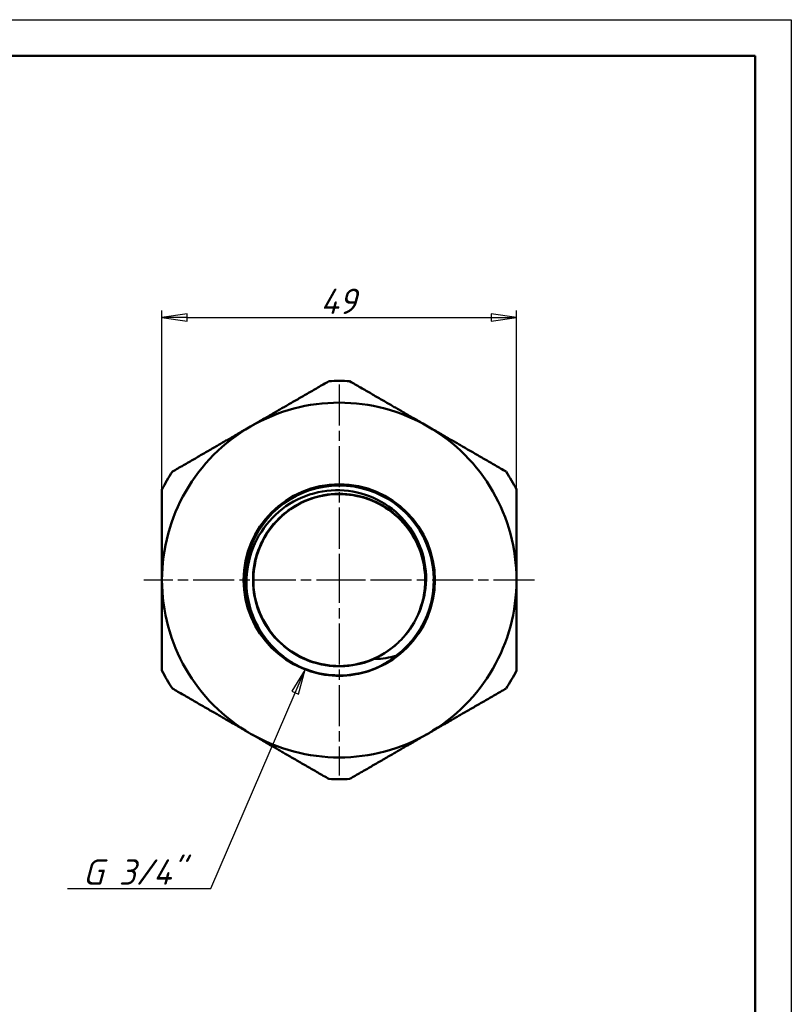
# Model space of a CAD drawing. Header units: millimetres. Extents: x -117 to 513, y -69 to 356.
# Tile 13 of 14: x 103 to 210, y 161 to 297. Entities that reach past the tile are written whole.
import ezdxf

# ---------------------------------------------------------------- set-up
doc = ezdxf.new("R2010")
doc.units = ezdxf.units.MM
doc.linetypes.add('CHAIN', pattern=[0.7087, 0.4724, -0.0591, 0.1181, -0.0591])
for name, color, linetype, lineweight in [('Видимые тонкие (ГОСТ)', 7, 'Continuous', 35), ('Видимый контур (ГОСТ)', 7, 'Continuous', 50), ('Кромка (ГОСТ)', 7, 'Continuous', 50), ('Маркер центра (ГОСТ)', 7, 'Continuous', 25), ('Размер (ГОСТ)', 7, 'Continuous', 25)]:
    doc.layers.add(name, color=color, linetype=linetype, lineweight=lineweight)
doc.styles.add('Обычный текст (ГОСТ)', font='GOST Common Italic.ttf')
doc.dimstyles.new('Обычный (ГОСТ)', dxfattribs={"dimtxt": 3.5, "dimasz": 3.5, "dimexe": 1, "dimexo": 0, "dimgap": 0.5, "dimtad": 1, "dimrnd": 1e-08, "dimtxsty": 'Обычный текст (ГОСТ)', "dimblk": 'Filled-1', "dimcen": 0.09, "dimdle": 15, "dimclrd": 256, "dimclre": 256, "dimclrt": 256, "dimazin": 2, "dimtfac": 0.714286, "dimtdec": 3, "dimtmove": 0, "dimatfit": 3, "dimfxl": 1, "dimtolj": 1, "dimlwd": 25, "dimlwe": 25, "dimarcsym": 0})

# ---------------------------------------------------------------- blocks, each defined once
blk = doc.blocks.new('Рамки ГОСТ_ граница 297x210')
at = {"layer": 'Кромка (ГОСТ)', "lineweight": 25}
for p, q in [((0, 297), (210, 297)), ((210, 297), (210, 0))]:
    blk.add_line(p, q, dxfattribs=at)
at = {"layer": 'Кромка (ГОСТ)'}
for p, q in [((205, 292), (20, 292)), ((205, 5), (205, 292))]:
    blk.add_line(p, q, dxfattribs=at)
blk = doc.blocks.new('Filled-1')
at = {"color": 0}
for p, q in [((0, 0), (-1, 0.143)), ((-1, 0.143), (-1, -0.143)), ((-1, 0), (0, 0)), ((-1, -0.143), (0, 0))]:
    blk.add_line(p, q, dxfattribs=at)
at = {"color": 0, "flags": 128}
blk.add_lwpolyline([(-1, -0.143), (0, 0), (-1, 0.143), (-1, -0.143)], dxfattribs=at)
at = {"color": 0}
blk.add_solid([(-1, -0.143), (0, 0), (-1, 0.143), (-1, -0.143)], dxfattribs=at)
blk = doc.blocks.new('*D10')
at = {"layer": 'Defpoints', "color": 0, "linetype": 'Continuous', "transparency": 16777216}
for p in [(172.03, 255.86), (123.03, 232.1), (172.03, 232.1)]:
    blk.add_point(p, dxfattribs=at)
at = {"layer": 'Размер (ГОСТ)', "linetype": 'Continuous', "lineweight": 25, "transparency": 16777216}
for p, q in [((123.03, 232.1), (123.03, 256.86)), ((126.53, 255.86), (168.53, 255.86)), ((172.03, 232.1), (172.03, 256.86))]:
    blk.add_line(p, q, dxfattribs=at)
at = {"layer": 'Размер (ГОСТ)', "linetype": 'Continuous', "lineweight": 25, "transparency": 16777216, "xscale": 3.5, "yscale": 3.5, "zscale": 3.5, "rotation": 180}
blk.add_blockref('Filled-1', (123.03, 255.86), dxfattribs=at)
at = {"layer": 'Размер (ГОСТ)', "linetype": 'Continuous', "lineweight": 25, "transparency": 16777216, "xscale": 3.5, "yscale": 3.5, "zscale": 3.5}
blk.add_blockref('Filled-1', (172.03, 255.86), dxfattribs=at)
at = {"layer": 'Размер (ГОСТ)', "linetype": 'Continuous', "lineweight": 25, "transparency": 16777216, "insert": (144.93, 259.86), "char_height": 3.5, "attachment_point": 1, "style": 'Обычный текст (ГОСТ)'}
blk.add_mtext('\\A1;49', dxfattribs=at)
blk = doc.blocks.new('*D11')
at = {"layer": 'Defpoints', "color": 0, "linetype": 'Continuous', "transparency": 16777216}
for p in [(73.97, 242.03), (72.79, 197.19), (93.25, 197.19)]:
    blk.add_point(p, dxfattribs=at)
at = {"layer": 'Размер (ГОСТ)', "linetype": 'Continuous', "lineweight": 25, "transparency": 16777216}
for p, q in [((73.97, 242.03), (94.25, 242.03)), ((93.25, 238.53), (93.25, 200.69)), ((72.79, 197.19), (94.25, 197.19))]:
    blk.add_line(p, q, dxfattribs=at)
at = {"layer": 'Размер (ГОСТ)', "linetype": 'Continuous', "lineweight": 25, "transparency": 16777216, "xscale": 3.5, "yscale": 3.5, "zscale": 3.5}
for p, rotation in [((93.25, 242.03), 90), ((93.25, 197.19), 270)]:
    blk.add_blockref('Filled-1', p, dxfattribs=dict(at, rotation=rotation))
at = {"layer": 'Размер (ГОСТ)', "linetype": 'Continuous', "lineweight": 25, "transparency": 16777216, "insert": (89.25, 210.66), "char_height": 3.5, "attachment_point": 1, "rotation": 90, "style": 'Обычный текст (ГОСТ)'}
blk.add_mtext('\\A1; \\fGOST Common|b0|i1;\\H3.5000;G 1 1/2"', dxfattribs=at)
blk = doc.blocks.new('*D12')
at = {"layer": 'Defpoints', "color": 0, "linetype": 'Continuous', "transparency": 16777216}
for p in [(147.98, 219.29), (142.8, 207.27)]:
    blk.add_point(p, dxfattribs=at)
at = {"layer": 'Размер (ГОСТ)', "linetype": 'Continuous', "lineweight": 25, "transparency": 16777216}
for p, q in [((129.78, 177.03), (141.42, 204.06)), ((109.97, 177.03), (129.78, 177.03))]:
    blk.add_line(p, q, dxfattribs=at)
blk.add_arc((147.98, 219.29), 13.08, 237.7701, 251.0768, dxfattribs=at)
at = {"layer": 'Размер (ГОСТ)', "linetype": 'Continuous', "lineweight": 25, "transparency": 16777216, "xscale": 3.5, "yscale": 3.5, "zscale": 3.5, "rotation": 66.69802256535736}
blk.add_blockref('Filled-1', (142.8, 207.27), dxfattribs=at)
at = {"layer": 'Размер (ГОСТ)', "linetype": 'Continuous', "lineweight": 25, "transparency": 16777216, "insert": (109.97, 181.04), "char_height": 3.5, "attachment_point": 1, "style": 'Обычный текст (ГОСТ)'}
blk.add_mtext('\\A1; \\fGOST Common|b0|i1;\\H3.5000;G 3/4"', dxfattribs=at)

msp = doc.modelspace()

# ---------------------------------------------------------------- linework, layer by layer
at = {"layer": 'Видимые тонкие (ГОСТ)'}
for points, knots in [([(152.465, 208.712), (149.843, 207.524), (146.785, 207.327), (144.032, 208.169), (141.279, 209.01), (138.854, 210.881), (137.343, 213.331), (135.832, 215.781), (135.248, 218.787), (135.732, 221.624), (136.216, 224.461), (137.763, 227.103), (140, 228.914), (142.236, 230.724), (145.142, 231.687), (148.017, 231.569), (150.891, 231.452), (153.708, 230.256), (155.789, 228.27), (157.87, 226.284), (159.197, 223.526), (159.449, 220.661), (159.512, 219.943), (159.507, 219.219), (159.438, 218.502)], [2.7163113, 2.7163113, 2.7163113, 2.7163113, 3.4381019, 3.4381019, 3.4381019, 4.1597671, 4.1597671, 4.1597671, 4.8813081, 4.8813081, 4.8813081, 5.6027261, 5.6027261, 5.6027261, 6.3240225, 6.3240225, 6.3240225, 7.0451983, 7.0451983, 7.0451983, 7.7662548, 7.7662548, 7.7662548, 7.9470607, 7.9470607, 7.9470607, 7.9470607]), ([(154.118, 208.258), (151.446, 206.707), (148.215, 206.143), (145.175, 206.697), (143.711, 206.964), (142.297, 207.489), (141.006, 208.229)], [2.6157277, 2.6157277, 2.6157277, 2.6157277, 3.321784, 3.321784, 3.321784, 3.6618866, 3.6618866, 3.6618866, 3.6618866])]:
    msp.add_open_spline(points, degree=3, knots=knots, dxfattribs=at)
at = {"layer": 'Видимый контур (ГОСТ)'}
msp.add_circle((147.528, 219.613), 13.22, dxfattribs=at)
msp.add_circle((147.528, 219.613), 13.22, dxfattribs=at)
for radius, start, end in [(27.5, 87.01229, 92.98771), (24.5, 60, 120), (24.5, 120, 180), (24.5, 0, 60), (27.5, 147.01229, 152.98771), (27.5, 27.01229, 32.98771), (13.064, 306.72396, 233.59523), (24.5, 180, 240), (24.5, 300, 0), (11.875, 312.35331, 315.71928), (27.5, 207.01229, 212.98771), (27.5, 327.01229, 332.98771), (24.5, 240, 300), (27.5, 267.01229, 272.98771)]:
    msp.add_arc((147.528, 219.613), radius, start, end, dxfattribs=at)
for points, weights in [([(135.278, 240.83), (140.374, 243.773), (146.095, 247.075)], [1, 1.03618555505, 1.01173739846]), ([(148.962, 247.075), (154.682, 243.773), (159.778, 240.83)], [1.01173739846, 1.03618555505, 1]), ([(124.462, 234.585), (130.182, 237.888), (135.278, 240.83)], [1.01173739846, 1.03618555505, 1]), ([(159.778, 240.83), (164.874, 237.888), (170.595, 234.585)], [1, 1.03618555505, 1.01173739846]), ([(123.028, 219.613), (123.028, 225.497), (123.028, 232.103)], [1, 1.03618555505, 1.01173739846]), ([(172.028, 232.103), (172.028, 225.497), (172.028, 219.613)], [1.01173739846, 1.03618555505, 1]), ([(123.028, 207.123), (123.028, 213.728), (123.028, 219.613)], [1.01173739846, 1.03618555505, 1]), ([(172.028, 219.613), (172.028, 213.728), (172.028, 207.123)], [1, 1.03618555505, 1.01173739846]), ([(135.278, 198.395), (130.182, 201.337), (124.462, 204.64)], [1, 1.03618555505, 1.01173739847]), ([(170.595, 204.64), (164.874, 201.337), (159.778, 198.395)], [1.01173739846, 1.03618555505, 1]), ([(146.095, 192.15), (140.374, 195.453), (135.278, 198.395)], [1.01173739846, 1.03618555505, 1]), ([(159.778, 198.395), (154.682, 195.453), (148.962, 192.15)], [1, 1.03618555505, 1.01173739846])]:
    msp.add_rational_spline(points, weights, degree=2, dxfattribs=at)
for points, knots in [([(159.443, 218.5), (159.624, 220.067), (159.493, 221.654), (158.629, 224.689), (157.903, 226.107), (155.942, 228.598), (154.722, 229.643), (151.94, 231.215), (150.401, 231.723), (147.204, 232.125), (145.574, 232.01), (142.438, 231.16), (140.962, 230.429), (138.361, 228.436), (137.265, 227.189), (135.603, 224.335), (135.057, 222.752), (134.599, 219.454), (134.696, 217.77), (135.532, 214.519), (136.267, 212.985), (137.989, 210.677), (138.831, 209.824), (139.775, 209.098)], [-5.3931815, -5.3931815, -5.3931815, -5.3931815, -4.9190533, -4.9190533, -4.4447994, -4.4447994, -3.9666212, -3.9666212, -3.4845193, -3.4845193, -2.9984944, -2.9984944, -2.5085472, -2.5085472, -2.0146784, -2.0146784, -1.5168887, -1.5168887, -1.0151786, -1.0151786, -0.5095488, -0.5095488, -0.1509118, -0.1509118, -0.1509118, -0.1509118]), ([(156.024, 211.327), (157.165, 212.5), (158.069, 213.905), (158.644, 215.437), (159.656, 218.128), (159.644, 221.19), (158.612, 223.874), (157.584, 226.548), (155.553, 228.822), (153.012, 230.145), (150.478, 231.465), (147.46, 231.826), (144.686, 231.142), (141.918, 230.46), (139.419, 228.743), (137.788, 226.406), (136.136, 224.036), (135.392, 221.05), (135.74, 218.182), (136.084, 215.346), (137.492, 212.652), (139.625, 210.75), (141.792, 208.817), (144.689, 207.722), (147.593, 207.738), (150.497, 207.754), (153.382, 208.881), (155.528, 210.837)], [-8.6268261, -8.6268261, -8.6268261, -8.6268261, -8.2133237, -8.2133237, -8.2133237, -7.4869568, -7.4869568, -7.4869568, -6.7632519, -6.7632519, -6.7632519, -6.0414965, -6.0414965, -6.0414965, -5.3213789, -5.3213789, -5.3213789, -4.5916312, -4.5916312, -4.5916312, -3.869832, -3.869832, -3.869832, -3.13611, -3.13611, -3.13611, -2.402388, -2.402388, -2.402388, -2.402388]), ([(156.03, 211.322), (156.985, 212.3), (157.769, 213.427), (158.922, 215.875), (159.289, 217.168), (159.443, 218.5)], [-0.81288623, -0.81288623, -0.81288623, -0.81288623, -0.40240599, -0.40240599, 0, 0, 0, 0]), ([(152.465, 208.712), (152.464, 208.712), (152.462, 208.712), (152.46, 208.713), (152.458, 208.713), (152.457, 208.713), (152.457, 208.714), (152.456, 208.714), (152.456, 208.715), (152.455, 208.716), (152.455, 208.716), (152.455, 208.717), (152.456, 208.718), (152.456, 208.72), (152.458, 208.721), (152.463, 208.727), (152.47, 208.733), (152.506, 208.759), (152.556, 208.788), (152.759, 208.903), (152.98, 209.02), (153.837, 209.518), (154.659, 210.043), (155.528, 210.837)], [-0.63537539, -0.63537539, -0.63537539, -0.63537539, -0.62902772, -0.62902772, -0.6243888, -0.6243888, -0.62188268, -0.62188268, -0.61991815, -0.61991815, -0.61777505, -0.61777505, -0.61454845, -0.61454845, -0.60794984, -0.60794984, -0.58547186, -0.58547186, -0.51470273, -0.51470273, -0.35313344, -0.35313344, 0, 0, 0, 0]), ([(147.565, 206.393), (146.215, 206.389), (144.87, 206.6), (142.411, 207.405), (141.536, 207.885), (141.002, 208.222)], [0, 0, 0, 0, 0.40497598, 0.40497598, 0.77741772, 0.77741772, 0.77741772, 0.77741772]), ([(154.118, 208.258), (153.586, 207.919), (152.713, 207.434), (150.259, 206.615), (148.915, 206.397), (147.565, 206.393)], [0, 0, 0, 0, 0.18929459, 0.18929459, 0.39515236, 0.39515236, 0.39515236, 0.39515236]), ([(155.34, 209.141), (154.89, 209.017), (154.433, 208.918), (153.473, 208.769), (152.97, 208.724), (152.465, 208.712)], [-0.29826526, -0.29826526, -0.29826526, -0.29826526, -0.15514848, -0.15514848, 0, 0, 0, 0])]:
    msp.add_open_spline(points, degree=3, knots=knots, dxfattribs=at)
for points in [[(141.002, 208.222), (140.575, 208.491), (140.166, 208.783), (139.775, 209.098)], [(155.34, 209.141), (154.95, 208.824), (154.542, 208.529), (154.118, 208.258)]]:
    msp.add_open_spline(points, degree=3, dxfattribs=at)
at = {"layer": 'Маркер центра (ГОСТ)', "linetype": 'CHAIN', "ltscale": 11.993792}
for p, q in [((147.528, 246.613), (147.528, 217.113)), ((147.528, 222.113), (147.528, 192.613)), ((150.028, 219.613), (120.528, 219.613)), ((174.528, 219.613), (145.028, 219.613))]:
    msp.add_line(p, q, dxfattribs=at)
at = {"layer": 'Маркер центра (ГОСТ)', "linetype": 'CHAIN', "ltscale": 2.777527}
for p, q in [((147.528, 222.113), (147.528, 217.113)), ((147.528, 222.113), (147.528, 217.113)), ((150.028, 219.613), (145.028, 219.613)), ((150.028, 219.613), (145.028, 219.613))]:
    msp.add_line(p, q, dxfattribs=at)

# ---------------------------------------------------------------- block references
msp.add_blockref('Рамки ГОСТ_ граница 297x210', (0, 0))

# ---------------------------------------------------------------- dimensions: what is measured, and where the dimension line sits
at = {"layer": 'Размер (ГОСТ)', "linetype": 'Continuous', "lineweight": 25}
dim = msp.add_linear_dim(base=(172.028, 255.86), p1=(123.028, 232.103), p2=(172.028, 232.103), dimstyle='Обычный (ГОСТ)', override={"dimgap": 0.5, "dimdec": 2, "dimtol": 0, "dimlim": 0, "dimtp": 0, "dimtm": 0, "dimtdec": 3, "dimtofl": 0, "dimatfit": 1}, dxfattribs=at)
dim.commit()
dim.dimension.update_dxf_attribs({"geometry": '*D10', "text_midpoint": (147.528, 255.86), "dimtype": 160})
dim = msp.add_linear_dim(base=(93.253, 197.193), p1=(73.968, 242.033), p2=(72.793, 197.193), angle=90, text=' \\fGOST Common|b0|i1;\\H3.5000;G 1 1/2"', dimstyle='Обычный (ГОСТ)', override={"dimgap": 0.5, "dimdec": 2, "dimtol": 0, "dimlim": 0, "dimtp": 0, "dimtm": 0, "dimtdec": 3, "dimtofl": 0, "dimatfit": 1}, dxfattribs=at)
dim.commit()
dim.dimension.update_dxf_attribs({"geometry": '*D11', "text_midpoint": (93.253, 219.613), "dimtype": 160})
dim = msp.add_radius_dim(center=(147.98, 219.291), mpoint=(142.804, 207.273), text=' \\fGOST Common|b0|i1;\\H3.5000;G 3/4"', dimstyle='Обычный (ГОСТ)', override={"dimgap": 0.5, "dimtih": 1, "dimtoh": 1, "dimdec": 2, "dimlfac": 1, "dimcen": 0, "dimtol": 0, "dimlim": 0, "dimtp": 0, "dimtm": 0, "dimtdec": 3, "dimtofl": 0}, dxfattribs=at)
dim.commit()
dim.dimension.update_dxf_attribs({"geometry": '*D12', "text_midpoint": (117.955, 177.034), "dimtype": 164})

doc.saveas('drawing.dxf')
